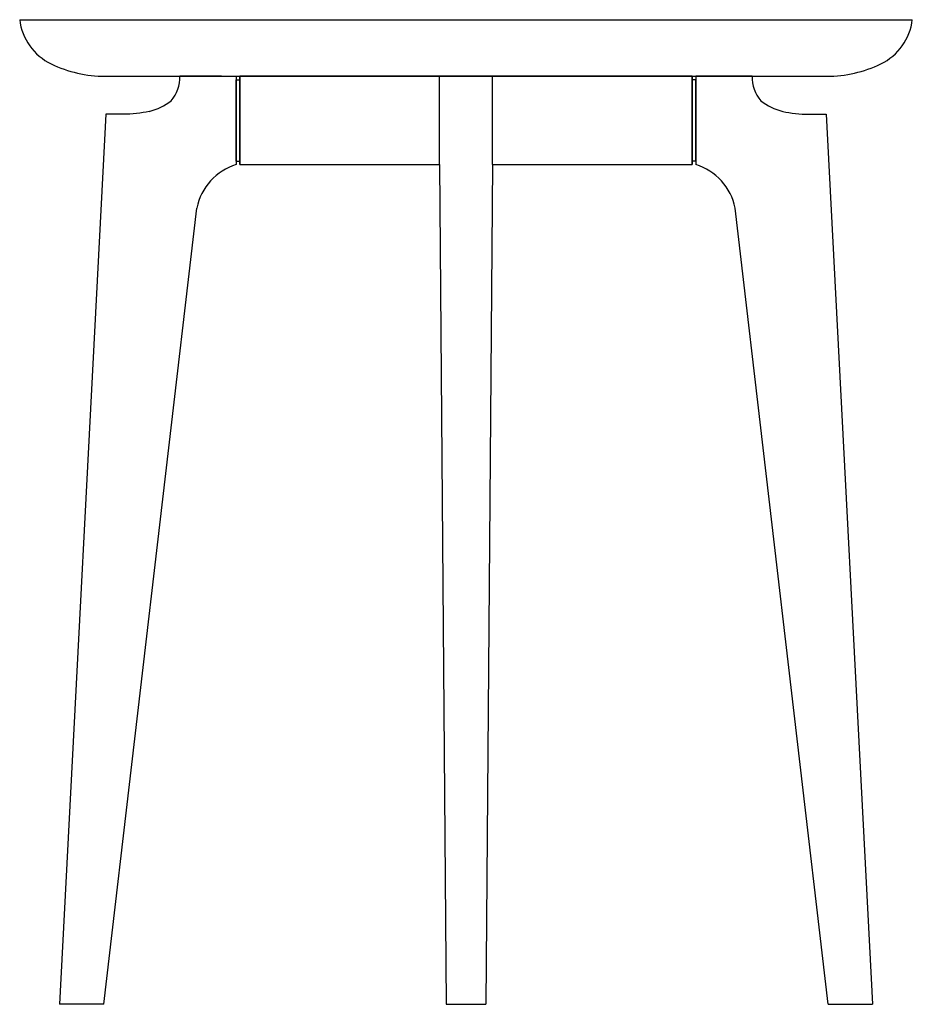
# Model space of a CAD drawing. Extents: x 210345.6 to 210396.1, y -201364.4 to -201308.7.
import ezdxf

# ---------------------------------------------------------------- set-up
doc = ezdxf.new("R2010")
doc.units = 0
doc.header["$LTSCALE"] = 10
doc.layers.add('GIORGETTI', color=29, linetype='CONTINUOUS')

msp = doc.modelspace()

# ---------------------------------------------------------------- linework, layer by layer
at = {"layer": 'GIORGETTI'}
for p, q in [((210345.576, -201308.726), (210396.096, -201308.726)), ((210350.41, -201311.926), (210391.261, -201311.926)), ((210356.991, -201311.926), (210354.641, -201311.926)), ((210354.647, -201311.926), (210357.835, -201311.926)), ((210357.835, -201311.926), (210357.835, -201316.927)), ((210358.035, -201311.926), (210358.035, -201316.926)), ((210358.035, -201316.926), (210358.035, -201311.926)), ((210358.035, -201311.926), (210358.035, -201316.926)), ((210383.635, -201311.926), (210358.035, -201311.926)), ((210369.335, -201316.926), (210369.335, -201311.926)), ((210372.335, -201316.926), (210372.335, -201311.926)), ((210383.635, -201311.926), (210383.635, -201316.926)), ((210383.635, -201316.926), (210383.635, -201311.926)), ((210383.635, -201311.926), (210383.635, -201316.926)), ((210387.024, -201311.926), (210383.835, -201311.926)), ((210383.835, -201311.926), (210383.835, -201316.927)), ((210384.68, -201311.926), (210387.03, -201311.926)), ((210357.835, -201312.126), (210357.835, -201316.726)), ((210357.835, -201312.126), (210357.835, -201316.726)), ((210357.835, -201316.726), (210357.835, -201312.126)), ((210357.835, -201312.126), (210358.035, -201312.126)), ((210358.035, -201316.726), (210358.035, -201312.126)), ((210383.635, -201316.726), (210383.635, -201312.126)), ((210383.835, -201312.126), (210383.635, -201312.126)), ((210383.835, -201312.126), (210383.835, -201316.726)), ((210383.835, -201312.126), (210383.835, -201316.726)), ((210383.835, -201312.126), (210383.835, -201316.726)), ((210383.835, -201316.726), (210383.835, -201312.126)), ((210350.456, -201314.073), (210347.836, -201364.426)), ((210351.409, -201314.073), (210350.456, -201314.073)), ((210390.262, -201314.073), (210391.215, -201314.073)), ((210391.215, -201314.073), (210393.835, -201364.426)), ((210369.335, -201316.926), (210369.335, -201314.426)), ((210372.335, -201316.926), (210372.335, -201314.426)), ((210357.835, -201316.726), (210358.035, -201316.726)), ((210358.035, -201316.926), (210369.335, -201316.926)), ((210369.335, -201316.926), (210369.709, -201364.426)), ((210372.335, -201316.926), (210371.962, -201364.426)), ((210372.335, -201316.926), (210383.635, -201316.926)), ((210383.835, -201316.726), (210383.635, -201316.726)), ((210350.33, -201364.426), (210355.6, -201319.38)), ((210391.341, -201364.426), (210386.071, -201319.38)), ((210350.33, -201364.426), (210347.836, -201364.426)), ((210349.083, -201364.426), (210347.836, -201364.426)), ((210369.709, -201364.426), (210371.962, -201364.426)), ((210391.341, -201364.426), (210393.835, -201364.426)), ((210392.588, -201364.426), (210393.835, -201364.426))]:
    msp.add_line(p, q, dxfattribs=at)
for points in [[(210357.835, -201312.476), (210357.835, -201316.376)], [(210383.835, -201312.476), (210383.835, -201316.376)]]:
    msp.add_lwpolyline(points, dxfattribs=at)
for centre, radius, start, end in [((210348.753, -201308.346), 3.2, 186.8236, 244.1511), ((210392.918, -201308.346), 3.2, 295.8489, 353.1764), ((210350.41, -201304.926), 7, 244.1511, 270), ((210391.261, -201304.926), 7, 270, 295.8489), ((210352.558, -201311.973), 2.083, 320.0392, 1.2812), ((210389.113, -201311.973), 2.083, 178.7188, 219.9608), ((210352.15, -201310.761), 3.243, 283.5775, 308.1795), ((210389.521, -201310.761), 3.243, 231.8205, 256.4225), ((210358.763, -201320.016), 3.227, 106.706, 168.6235), ((210382.908, -201320.016), 3.227, 11.3765, 73.294)]:
    msp.add_arc(centre, radius, start, end, dxfattribs=at)
at = {"layer": 'GIORGETTI', "extrusion": (0, 0, -1)}
msp.add_ellipse((210350.887, -201312.31), major_axis=(-3.736, 0.322), ratio=0.463921, start_param=4.100316, end_param=4.532327, dxfattribs=at)
at = {"layer": 'GIORGETTI'}
msp.add_ellipse((210390.784, -201312.31), major_axis=(3.736, 0.322), ratio=0.463921, start_param=4.100316, end_param=4.532327, dxfattribs=at)

doc.saveas('drawing.dxf')
